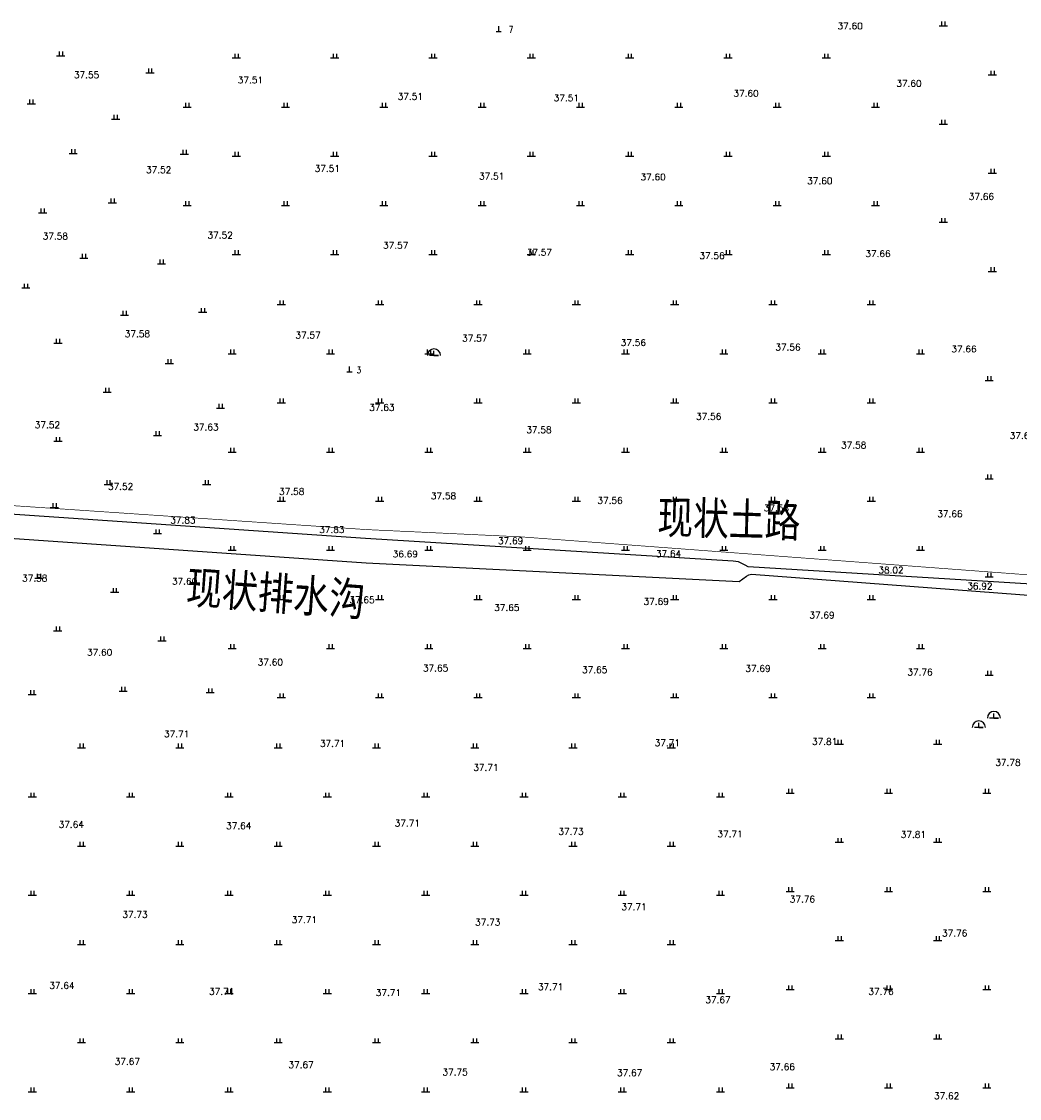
# Model space of a CAD drawing. Extents: x 456755 to 458049, y 3845626 to 3853218.
# Tile 74 of 80: x 457038 to 457342, y 3852550 to 3852878. Entities that reach past the tile are written whole.
import ezdxf
from ezdxf.enums import TextEntityAlignment as Align

# ---------------------------------------------------------------- set-up
doc = ezdxf.new("R2010")
doc.units = 0
doc.linetypes.add('X3', pattern=[5, 4, -1])
doc.layers.get('0').update_dxf_attribs({"linetype": 'CONTINUOUS'})
for name, color, linetype in [('DLDW', 11, 'CONTINUOUS'), ('DLSS', 4, 'CONTINUOUS'), ('GCD', 1, 'CONTINUOUS'), ('SXSS', 5, 'CONTINUOUS'), ('ZBTZ', 3, 'CONTINUOUS')]:
    doc.layers.add(name, color=color, linetype=linetype)
doc.styles.get("Standard").update_dxf_attribs({"font": 'rs.shx', "bigfont": 'hztxt.shx'})
doc.styles.add('仿宋体', font='仿宋_GB2312.ttf', dxfattribs={"width": 0.8})
doc.linetypes.add('8352', pattern='A,1.5,[145,AAA.SHX,S=1,R=0,X=0,Y=1],1.5,-1,3,-1', length=8)

# ---------------------------------------------------------------- blocks, each defined once
blk = doc.blocks.new('gc110')
at = {"linetype": 'Continuous'}
for points in [[(0, 0), (1.35, 0), (-1.35, 0)], [(0, 0), (0, 1.4)]]:
    blk.add_lwpolyline(points, dxfattribs=at)
blk.add_arc((0, 0), 2, 0, 180, dxfattribs=at)
blk = doc.blocks.new('gc111')
for p, q in [((-0.8, 0), (0.8, 0)), ((0, 0), (0, 1.6))]:
    blk.add_line(p, q)
blk = doc.blocks.new('gc119')
for p, q in [((-1.25, 0), (1.25, 0)), ((-0.5, 1.3), (-0.5, 0)), ((0.5, 1.3), (0.5, 0))]:
    blk.add_line(p, q)

msp = doc.modelspace()

# ---------------------------------------------------------------- linework, layer by layer
at = {"layer": 'DLSS', "linetype": 'X3', "const_width": 0.2}
msp.add_lwpolyline([(456816.52, 3852745.49), (457143, 3852723.37), (457190.2, 3852721.15), (457400.86, 3852705.36), (457549.85, 3852694.45), (457550.2, 3852694.66)], dxfattribs=at)
at = {"layer": 'SXSS', "linetype": '8352'}
for points in [[(457548.85, 3852691.86), (457402.62, 3852703.22), (457259.64, 3852711.98), (457258.73, 3852712.52), (457256.63, 3852713.56), (457255, 3852713.75), (457142.88, 3852720.65), (456815.92, 3852743.02)], [(456810.42, 3852735.81), (456810.42, 3852735.81), (456985.74, 3852724.07), (457143.07, 3852713.23), (457256.83, 3852707.54), (457259.12, 3852709.12), (457259.81, 3852709.55), (457260.67, 3852709.71), (457404.25, 3852698.88), (457548.72, 3852688.66)]]:
    msp.add_lwpolyline(points, dxfattribs=at)

# ---------------------------------------------------------------- block references
at = {"layer": 'DLDW', "linetype": 'Continuous'}
for name, p in [('gc111', (457183.48, 3852875.46)), ('gc110', (457163.73, 3852776.53)), ('gc111', (457137.96, 3852771.57)), ('gc110', (457330, 3852662.97)), ('gc110', (457334.6, 3852665.83))]:
    msp.add_blockref(name, p, dxfattribs=at)
at = {"layer": 'ZBTZ', "linetype": 'Continuous'}
for p in [(457319.13, 3852877.18, 37.66), (457049.85, 3852868.02), (457103.44, 3852867.35), (457133.44, 3852867.35), (457163.44, 3852867.35), (457193.44, 3852867.35), (457223.44, 3852867.35), (457253.44, 3852867.35), (457283.44, 3852867.35), (457077.08, 3852862.86), (457334.13, 3852862.18, 37.66), (457040.85, 3852853.36), (457088.44, 3852852.35), (457118.44, 3852852.35), (457148.44, 3852852.35), (457178.44, 3852852.35), (457208.44, 3852852.35), (457238.44, 3852852.35), (457268.44, 3852852.35), (457298.44, 3852852.35), (457066.59, 3852848.71), (457319.13, 3852847.18, 37.66), (457053.65, 3852838.18), (457087.58, 3852838), (457103.44, 3852837.35), (457133.44, 3852837.35), (457163.44, 3852837.35), (457193.44, 3852837.35), (457223.44, 3852837.35), (457253.44, 3852837.35), (457283.44, 3852837.35), (457334.13, 3852832.18, 37.66), (457065.61, 3852823.15), (457088.44, 3852822.35), (457118.44, 3852822.35), (457148.44, 3852822.35), (457178.44, 3852822.35), (457208.44, 3852822.35), (457238.44, 3852822.35), (457268.44, 3852822.35), (457298.44, 3852822.35), (457044.32, 3852820.12), (457319.13, 3852817.18, 37.66), (457056.91, 3852806.25), (457103.44, 3852807.35), (457133.44, 3852807.35), (457163.44, 3852807.35), (457193.44, 3852807.35), (457223.44, 3852807.35), (457253.44, 3852807.35), (457283.44, 3852807.35), (457080.58, 3852804.5), (457334.13, 3852802.18, 37.66), (457039.2, 3852797.14), (457117.17, 3852792.05), (457147.17, 3852792.05), (457177.17, 3852792.05), (457207.17, 3852792.05), (457237.17, 3852792.05), (457267.17, 3852792.05), (457297.17, 3852792.05), (457069.31, 3852788.84), (457093.18, 3852789.7), (457049, 3852780.32), (457102.17, 3852777.05), (457132.17, 3852777.05), (457162.17, 3852777.05), (457192.17, 3852777.05), (457222.17, 3852777.05), (457252.17, 3852777.05), (457282.17, 3852777.05), (457312.17, 3852777.05), (457082.98, 3852774.09), (457333.12, 3852768.9), (457064, 3852765.32), (457098.61, 3852760.43), (457117.17, 3852762.05), (457147.17, 3852762.05), (457177.17, 3852762.05), (457207.17, 3852762.05), (457237.17, 3852762.05), (457267.17, 3852762.05), (457297.17, 3852762.05), (457049, 3852750.32), (457079.37, 3852752.13), (457102.17, 3852747.05), (457132.17, 3852747.05), (457162.17, 3852747.05), (457192.17, 3852747.05), (457222.17, 3852747.05), (457252.17, 3852747.05), (457282.17, 3852747.05), (457312.17, 3852747.05), (457064.37, 3852737.13), (457094.37, 3852737.13), (457333.12, 3852738.9), (457047.91, 3852730.12), (457117.17, 3852732.05), (457147.17, 3852732.05), (457177.17, 3852732.05), (457207.17, 3852732.05), (457237.17, 3852732.05), (457267.17, 3852732.05), (457297.17, 3852732.05), (457079.37, 3852722.13), (457102.17, 3852717.05), (457132.17, 3852717.05), (457162.17, 3852717.05), (457192.17, 3852717.05), (457222.17, 3852717.05), (457252.17, 3852717.05), (457282.17, 3852717.05), (457312.17, 3852717.05), (457043.17, 3852708.52, 37.58), (457333.12, 3852708.9), (457066.3, 3852704.21), (457117.17, 3852702.05), (457147.17, 3852702.05), (457177.17, 3852702.05), (457207.17, 3852702.05), (457237.17, 3852702.05), (457267.17, 3852702.05), (457297.17, 3852702.05), (457048.93, 3852692.48), (457080.77, 3852689.38), (457102.17, 3852687.05), (457132.17, 3852687.05), (457162.17, 3852687.05), (457192.17, 3852687.05), (457222.17, 3852687.05), (457252.17, 3852687.05), (457282.17, 3852687.05), (457312.17, 3852687.05), (457333.12, 3852678.9), (457068.88, 3852674.06), (457095.46, 3852673.59), (457041.11, 3852672.99), (457117.17, 3852672.05), (457147.17, 3852672.05), (457177.17, 3852672.05), (457207.17, 3852672.05), (457237.17, 3852672.05), (457267.17, 3852672.05), (457297.17, 3852672.05), (457287.43, 3852657.89), (457317.43, 3852657.89), (457056.18, 3852656.73), (457086.18, 3852656.73), (457116.18, 3852656.73), (457146.18, 3852656.73), (457176.18, 3852656.73), (457206.18, 3852656.73), (457236.18, 3852656.73), (457041.18, 3852641.73), (457071.18, 3852641.73), (457101.18, 3852641.73), (457131.18, 3852641.73), (457161.18, 3852641.73), (457191.18, 3852641.73), (457221.18, 3852641.73), (457251.18, 3852641.73), (457272.43, 3852642.89), (457302.43, 3852642.89), (457332.43, 3852642.89), (457287.43, 3852627.89), (457317.43, 3852627.89), (457056.18, 3852626.73), (457086.18, 3852626.73), (457116.18, 3852626.73), (457146.18, 3852626.73), (457176.18, 3852626.73), (457206.18, 3852626.73), (457236.18, 3852626.73), (457041.18, 3852611.73), (457071.18, 3852611.73), (457101.18, 3852611.73), (457131.18, 3852611.73), (457161.18, 3852611.73), (457191.18, 3852611.73), (457221.18, 3852611.73), (457251.18, 3852611.73), (457272.43, 3852612.89), (457302.43, 3852612.89), (457332.43, 3852612.89), (457287.43, 3852597.89), (457317.43, 3852597.89), (457056.18, 3852596.73), (457086.18, 3852596.73), (457116.18, 3852596.73), (457146.18, 3852596.73), (457176.18, 3852596.73), (457206.18, 3852596.73), (457236.18, 3852596.73), (457041.18, 3852581.73), (457071.18, 3852581.73), (457101.18, 3852581.73), (457131.18, 3852581.73), (457161.18, 3852581.73), (457191.18, 3852581.73), (457221.18, 3852581.73), (457251.18, 3852581.73), (457272.43, 3852582.89), (457302.43, 3852582.89), (457332.43, 3852582.89), (457056.18, 3852566.73), (457086.18, 3852566.73), (457116.18, 3852566.73), (457146.18, 3852566.73), (457176.18, 3852566.73), (457206.18, 3852566.73), (457236.18, 3852566.73), (457287.43, 3852567.89), (457317.43, 3852567.89), (457272.43, 3852552.89), (457302.43, 3852552.89), (457332.43, 3852552.89), (457041.18, 3852551.73), (457071.18, 3852551.73), (457101.18, 3852551.73), (457131.18, 3852551.73), (457161.18, 3852551.73), (457191.18, 3852551.73), (457221.18, 3852551.73), (457251.18, 3852551.73)]:
    msp.add_blockref('gc119', p, dxfattribs=at)

# ---------------------------------------------------------------- texts
at = {"layer": 'DLDW', "linetype": 'Continuous', "width": 0.8}
for s, p in [('7', (457187.24, 3852876.03)), ('3', (457140.85, 3852772.09))]:
    msp.add_text(s, height=2, dxfattribs=at).set_placement(p, align=Align.MIDDLE)
at = {"layer": 'DLSS', "linetype": 'X3', "style": '仿宋体', "width": 0.8}
msp.add_text('现状土路', height=10, rotation=358.3921, dxfattribs=at).set_placement((457231.8, 3852722.23))
at = {"layer": 'GCD', "linetype": 'Continuous'}
for s, p in [('37.60', (457290.73, 3852877.12, 37.6)), ('37.55', (457057.72, 3852862.18, 37.55)), ('37.51', (457107.73, 3852860.62, 37.51)), ('37.60', (457308.66, 3852859.6, 37.6)), ('37.51', (457156.51, 3852855.62, 37.51)), ('37.51', (457204.12, 3852855.15, 37.51)), ('37.60', (457258.97, 3852856.55, 37.6)), ('37.52', (457079.73, 3852833.23, 37.52)), ('37.51', (457131.19, 3852833.6, 37.51)), ('37.51', (457181.35, 3852831.26, 37.51)), ('37.60', (457230.61, 3852831.02, 37.6)), ('37.60', (457281.47, 3852829.85, 37.6)), ('37.66', (457330.79, 3852825.06, 37.66)), ('37.58', (457048.2, 3852812.96, 37.58)), ('37.52', (457098.49, 3852813.24, 37.52)), ('37.57', (457152.05, 3852810.14, 37.57)), ('37.57', (457195.88, 3852808.03, 37.57)), ('37.56', (457248.57, 3852806.98, 37.56)), ('37.66', (457299.21, 3852807.6, 37.66)), ('37.58', (457073.25, 3852783.14, 37.58)), ('37.57', (457125.32, 3852782.73, 37.57)), ('37.57', (457176.19, 3852781.8, 37.57)), ('37.56', (457224.57, 3852780.44, 37.56)), ('37.56', (457271.74, 3852779.03, 37.56)), ('37.66', (457325.45, 3852778.49, 37.66)), ('37.63', (457147.82, 3852760.67, 37.63)), ('37.56', (457247.56, 3852757.92, 37.56)), ('37.52', (457045.79, 3852755.32, 37.52)), ('37.63', (457094.14, 3852754.65, 37.63)), ('37.58', (457195.75, 3852753.83, 37.58)), ('37.58', (457291.81, 3852749.16, 37.58)), ('37.66', (457343.27, 3852752.04, 37.66)), ('37.52', (457068.11, 3852736.52, 37.52)), ('37.58', (457120.34, 3852734.99, 37.58)), ('37.58', (457166.64, 3852733.63, 37.58)), ('37.56', (457217.47, 3852732.25, 37.56)), ('37.58', (457268.22, 3852729.97, 37.58)), ('37.83', (457087.11, 3852726.27, 37.83)), ('37.66', (457321.16, 3852728.17, 37.66)), ('37.83', (457132.56, 3852723.33, 37.83)), ('37.69', (457187.1, 3852719.94, 37.69)), ('36.69', (457154.98, 3852715.9, 36.69)), ('37.64', (457235.3, 3852715.98, 37.64)), ('38.02', (457303.18, 3852711.01, 38.02)), ('37.58', (457041.92, 3852708.52, 37.58)), ('37.60', (457087.62, 3852707.56, 37.6)), ('36.92', (457330.31, 3852706.11, 36.92)), ('37.65', (457141.8, 3852701.9, 37.65)), ('37.69', (457231.53, 3852701.43, 37.69)), ('37.65', (457185.96, 3852699.53, 37.65)), ('37.69', (457282.11, 3852697.23, 37.69)), ('37.60', (457061.71, 3852685.88, 37.6)), ('37.60', (457113.81, 3852682.85, 37.6)), ('37.65', (457164.21, 3852681.08, 37.65)), ('37.65', (457212.77, 3852680.57, 37.65)), ('37.69', (457262.58, 3852680.95, 37.69)), ('37.76', (457312.03, 3852679.85, 37.76)), ('37.71', (457085.21, 3852660.96, 37.71)), ('37.71', (457132.78, 3852658.06, 37.71)), ('37.71', (457234.93, 3852658.25, 37.71)), ('37.81', (457282.94, 3852658.64, 37.81)), ('37.71', (457179.58, 3852650.72, 37.71)), ('37.78', (457338.86, 3852652.26, 37.78)), ('37.64', (457053.06, 3852633.32, 37.64)), ('37.64', (457104.16, 3852632.94, 37.64)), ('37.71', (457155.6, 3852633.71, 37.71)), ('37.73', (457205.54, 3852631.19, 37.73)), ('37.71', (457254.08, 3852630.42, 37.71)), ('37.81', (457310.02, 3852630.24, 37.81)), ('37.71', (457224.78, 3852608.15, 37.71)), ('37.76', (457276.17, 3852610.53, 37.76)), ('37.73', (457072.5, 3852605.82, 37.73)), ('37.71', (457124.18, 3852604.25, 37.71)), ('37.73', (457180.15, 3852603.47, 37.73)), ('37.76', (457322.62, 3852600.15, 37.76)), ('37.64', (457050.2, 3852584.13, 37.64)), ('37.71', (457098.95, 3852582.36, 37.71)), ('37.71', (457149.83, 3852581.97, 37.71)), ('37.71', (457199.31, 3852583.73, 37.71)), ('37.76', (457300.15, 3852582.31, 37.76)), ('37.67', (457250.4, 3852579.81, 37.67)), ('37.67', (457070.18, 3852560.97, 37.67)), ('37.67', (457123.19, 3852559.96, 37.67)), ('37.66', (457269.99, 3852559.34, 37.66)), ('37.75', (457170.19, 3852557.73, 37.75)), ('37.67', (457223.43, 3852557.51, 37.67)), ('37.62', (457320.16, 3852550.45, 37.62))]:
    msp.add_text(s, height=2, dxfattribs=at).set_placement(p, align=Align.MIDDLE)
at = {"layer": 'SXSS', "linetype": '8352', "style": '仿宋体', "width": 0.8}
msp.add_text('现状排水沟', height=10, rotation=355.7816, dxfattribs=at).set_placement((457087.91, 3852700.93, 37.6))

doc.saveas('drawing.dxf')
